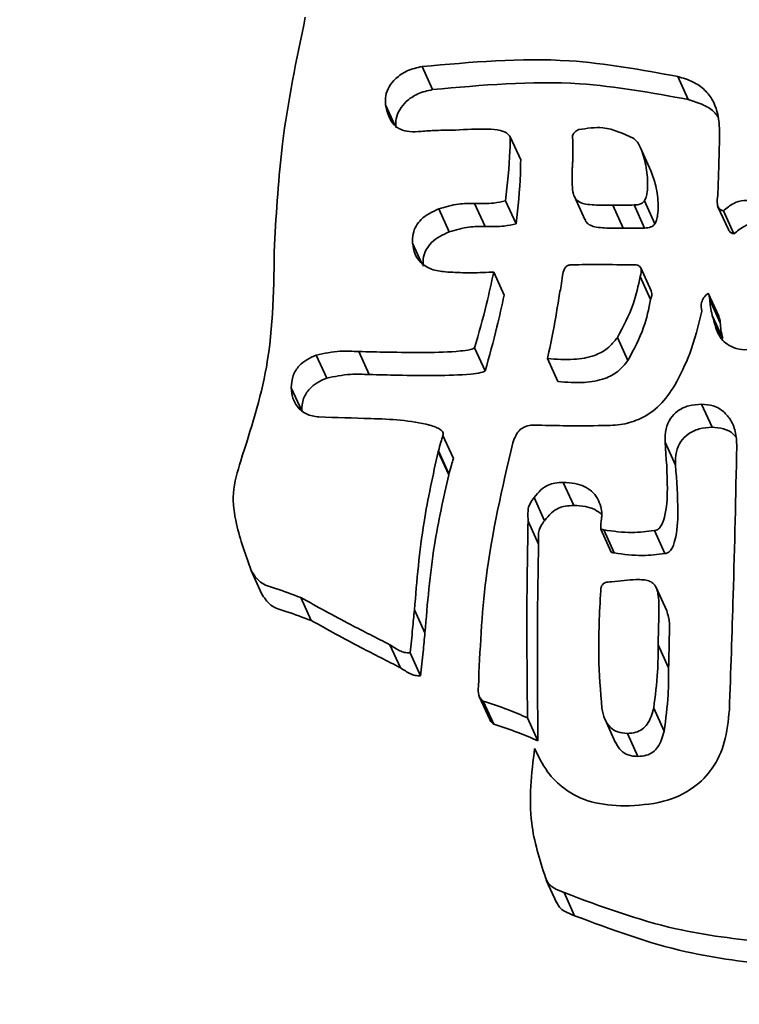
# Model space of a CAD drawing. Header units: millimetres. Extents: x 5 to 517, y 5 to 292.
# Tile 61 of 98: x 193.953 to 194.802, y 158.092 to 159.254. Entities that reach past the tile are written whole.
import ezdxf

# ---------------------------------------------------------------- set-up
doc = ezdxf.new("R2010")
doc.units = ezdxf.units.MM
doc.layers.add('图框', color=7, linetype='Continuous')
doc.styles.add('SLDTEXTSTYLE1', font='TXT', dxfattribs={"width": 0.7})
doc.dimstyles.new('SLDDIMSTYLE0', dxfattribs={"dimtxt": 3.5, "dimasz": 3.5, "dimexe": 0, "dimexo": 0.0625, "dimgap": 0.875, "dimtad": 2, "dimlfac": 10, "dimrnd": 1e-09, "dimzin": 12, "dimdsep": 46, "dimtxsty": 'SLDTEXTSTYLE1', "dimsah": 1, "dimcen": 0.09, "dimadec": 0, "dimazin": 3, "dimtfac": 1, "dimtofl": 0, "dimtmove": 0, "dimatfit": 3, "dimfxl": 0, "dimfrac": 2, "dimtolj": 1, "dimtzin": 12, "dimarcsym": 0})

# ---------------------------------------------------------------- blocks, each defined once
blk = doc.blocks.new('_D_4')
at = {"layer": '图框'}
for p, q in [((162.6846, 199.713), (136.4346, 199.713)), ((137.4346, 101.153), (137.4346, 199.713)), ((230.8327, 101.153), (136.4346, 101.153))]:
    blk.add_line(p, q, dxfattribs=at)
for points in [[(137.4346, 199.713), (136.8961, 196.213), (137.973, 196.213)], [(137.4346, 101.153), (137.973, 104.653), (136.8961, 104.653)]]:
    blk.add_solid(points, dxfattribs=at)
at = {"layer": '图框', "insert": (132.9228, 149.0533), "char_height": 3.5, "attachment_point": 1, "rotation": 90, "style": 'SLDTEXTSTYLE1'}
blk.add_mtext('B', dxfattribs=at)
blk = doc.blocks.new('_D_6')
at = {"layer": '图框'}
for p, q in [((194.2585, 165.603), (142.4346, 165.603)), ((143.4346, 165.603), (143.4346, 143.503)), ((159.1153, 143.503), (142.4346, 143.503))]:
    blk.add_line(p, q, dxfattribs=at)
for points in [[(143.4346, 165.603), (142.8961, 162.103), (143.973, 162.103)], [(143.4346, 143.503), (143.973, 147.003), (142.8961, 147.003)]]:
    blk.add_solid(points, dxfattribs=at)
at = {"layer": '图框', "insert": (138.9228, 153.9987), "char_height": 3.5, "attachment_point": 1, "rotation": 90, "style": 'SLDTEXTSTYLE1'}
blk.add_mtext('221', dxfattribs=at)

msp = doc.modelspace()

# ---------------------------------------------------------------- linework, layer by layer
at = {"color": 7, "linetype": 'Continuous', "lineweight": 35}
for p, q in [((194.4275, 159.1987), (194.4399, 159.1715)), ((194.729, 159.1869), (194.7414, 159.1598)), ((194.5315, 159.1159), (194.5438, 159.0887)), ((194.6975, 159.0758), (194.6852, 159.1029)), ((194.526, 159.0403), (194.5384, 159.0131)), ((194.6072, 159.0452), (194.6196, 159.018)), ((194.6898, 159.0404), (194.7021, 159.0132)), ((194.4472, 159.0308), (194.4596, 159.0037)), ((194.4895, 159.0372), (194.5018, 159.0101)), ((194.6523, 159.0351), (194.6646, 159.0079)), ((194.6776, 159.0353), (194.6899, 159.0081)), ((194.7765, 159.0333), (194.7889, 159.0062)), ((194.7829, 159.0283), (194.7953, 159.0012)), ((194.6977, 158.9341), (194.6854, 158.9612)), ((194.512, 158.9559), (194.5243, 158.9287)), ((194.6848, 158.951), (194.6971, 158.9238)), ((194.765, 158.9311), (194.7774, 158.9039)), ((194.7669, 158.9234), (194.7792, 158.8963)), ((194.7697, 158.905), (194.7821, 158.8778)), ((194.6579, 158.879), (194.6703, 158.8518)), ((194.4895, 158.8667), (194.5019, 158.8395)), ((194.3027, 158.8582), (194.315, 158.831)), ((194.3528, 158.8623), (194.3652, 158.8352)), ((194.5754, 158.854), (194.5878, 158.8268)), ((194.2732, 158.8194), (194.2856, 158.7922)), ((194.7572, 158.8003), (194.7695, 158.7731)), ((194.4521, 158.7633), (194.4645, 158.7361)), ((194.7141, 158.7553), (194.7264, 158.7281)), ((194.4465, 158.7441), (194.4589, 158.717)), ((194.4468, 158.7451), (194.4591, 158.7179)), ((194.5941, 158.7078), (194.6065, 158.6807)), ((194.5597, 158.6899), (194.572, 158.6627)), ((194.5525, 158.6623), (194.5649, 158.6351)), ((194.6383, 158.6527), (194.6506, 158.6255)), ((194.6417, 158.6519), (194.654, 158.6247)), ((194.7015, 158.651), (194.7139, 158.6238)), ((194.2258, 158.604), (194.2381, 158.5768)), ((194.716, 158.5565), (194.7036, 158.5837)), ((194.2844, 158.572), (194.2967, 158.5449)), ((194.4185, 158.5575), (194.4309, 158.5304)), ((194.706, 158.5163), (194.7183, 158.4892)), ((194.3896, 158.5163), (194.402, 158.4891)), ((194.4134, 158.5068), (194.4257, 158.4796)), ((194.495, 158.4552), (194.5073, 158.428)), ((194.4997, 158.4498), (194.5121, 158.4227)), ((194.7007, 158.4415), (194.7131, 158.4144)), ((194.5519, 158.4301), (194.5642, 158.4029)), ((194.6435, 158.4279), (194.6558, 158.4007)), ((194.6697, 158.4116), (194.6821, 158.3844)), ((194.574, 158.2386), (194.5864, 158.2114)), ((194.5951, 158.2237), (194.6074, 158.1965))]:
    msp.add_line(p, q, dxfattribs=at)
at = {"color": 8, "linetype": 'Continuous', "lineweight": 35}
for p, q in [((194.3844, 159.1535), (194.3954, 159.1294)), ((194.4163, 158.9904), (194.427, 158.967)), ((194.7735, 158.8918), (194.7787, 158.8803))]:
    msp.add_line(p, q, dxfattribs=at)
at = {"color": 7, "linetype": 'Continuous', "lineweight": 35}
for points, knots in [([(194.2898, 159.2569), (194.2794, 159.2072), (194.261, 159.1184), (194.2557, 159.0282), (194.2533, 158.9884)], [0, 0, 0, 0, 0.559434, 1, 1, 1, 1]), ([(194.4275, 159.1987), (194.4856, 159.2039), (194.5871, 159.2131), (194.6865, 159.1948), (194.729, 159.1869)], [0, 0, 0, 0, 0.571879, 1, 1, 1, 1]), ([(194.3844, 159.1535), (194.3842, 159.1571), (194.3838, 159.1645), (194.3884, 159.1754), (194.3969, 159.1858), (194.4102, 159.1948), (194.4215, 159.1973), (194.4275, 159.1987)], [0, 0, 0, 0, 0.1581455, 0.3242437, 0.5035633, 0.7363982, 1, 1, 1, 1]), ([(194.4399, 159.1715), (194.4979, 159.1768), (194.5994, 159.186), (194.6988, 159.1676), (194.7414, 159.1598)], [0, 0, 0, 0, 0.571868, 1, 1, 1, 1]), ([(194.729, 159.1869), (194.7352, 159.1851), (194.7468, 159.1817), (194.7612, 159.1717), (194.7718, 159.1577), (194.7778, 159.1391), (194.7782, 159.125), (194.7784, 159.1175)], [0, 0, 0, 0, 0.203909, 0.381086, 0.549254, 0.758933, 1, 1, 1, 1]), ([(194.3968, 159.1264), (194.3965, 159.13), (194.3961, 159.1374), (194.4008, 159.1483), (194.4093, 159.1586), (194.4226, 159.1676), (194.4339, 159.1702), (194.4399, 159.1715)], [0, 0, 0, 0, 0.15815, 0.324253, 0.503631, 0.736473, 1, 1, 1, 1]), ([(194.7414, 159.1598), (194.7475, 159.1579), (194.759, 159.1543), (194.7713, 159.1468), (194.7756, 159.1406), (194.7767, 159.139)], [0, 0, 0, 0, 0.458704, 0.857386, 1, 1, 1, 1]), ([(194.4264, 159.1222), (194.4218, 159.1218), (194.4135, 159.1212), (194.4021, 159.1238), (194.3932, 159.1303), (194.3872, 159.1406), (194.3854, 159.149), (194.3844, 159.1535)], [0, 0, 0, 0, 0.2271726, 0.4079341, 0.5683513, 0.7665406, 1, 1, 1, 1]), ([(194.467, 159.1238), (194.4593, 159.1236), (194.4458, 159.1235), (194.4323, 159.1226), (194.4264, 159.1222)], [0, 0, 0, 0, 0.567609, 1, 1, 1, 1]), ([(194.5315, 159.1159), (194.5301, 159.1175), (194.527, 159.121), (194.5174, 159.1241), (194.4973, 159.1256), (194.4796, 159.1245), (194.467, 159.1238)], [0, 0, 0, 0, 0.09694, 0.209785, 0.438529, 1, 1, 1, 1]), ([(194.6124, 159.1242), (194.6114, 159.1238), (194.6095, 159.123), (194.6067, 159.1207), (194.6056, 159.1185), (194.605, 159.1171)], [0, 0, 0, 0, 0.3125112, 0.5876817, 1, 1, 1, 1]), ([(194.6766, 159.114), (194.6649, 159.1195), (194.6445, 159.1293), (194.622, 159.1257), (194.6124, 159.1242)], [0, 0, 0, 0, 0.573317, 1, 1, 1, 1]), ([(194.526, 159.0403), (194.5282, 159.0599), (194.531, 159.0851), (194.5314, 159.1104), (194.5315, 159.1159)], [0, 0, 0, 0, 0.7811157, 1, 1, 1, 1]), ([(194.605, 159.1171), (194.6051, 159.1135), (194.6054, 159.1064), (194.6053, 159.0993), (194.6052, 159.0958)], [0, 0, 0, 0, 0.510712, 1, 1, 1, 1]), ([(194.6898, 159.0404), (194.6905, 159.0418), (194.6921, 159.045), (194.6934, 159.0523), (194.6939, 159.0659), (194.6915, 159.0845), (194.6866, 159.1009), (194.6811, 159.1106), (194.678, 159.1129), (194.6766, 159.114)], [0, 0, 0, 0, 0.059973, 0.135619, 0.2806, 0.578539, 0.851401, 0.93445, 1, 1, 1, 1]), ([(194.7784, 159.1175), (194.7781, 159.1043), (194.7776, 159.0807), (194.7767, 159.0571), (194.7763, 159.0467)], [0, 0, 0, 0, 0.560036, 1, 1, 1, 1]), ([(194.5384, 159.0131), (194.5405, 159.0328), (194.5433, 159.0579), (194.5438, 159.0832), (194.5438, 159.0887)], [0, 0, 0, 0, 0.781114, 1, 1, 1, 1]), ([(194.6052, 159.0958), (194.6054, 159.0938), (194.6057, 159.0903), (194.6052, 159.0869), (194.605, 159.0855)], [0, 0, 0, 0, 0.584618, 1, 1, 1, 1]), ([(194.6045, 159.0754), (194.6045, 159.0701), (194.6043, 159.0609), (194.6053, 159.0496), (194.6084, 159.0421), (194.6138, 159.0379), (194.6214, 159.036), (194.6344, 159.035), (194.645, 159.035), (194.6523, 159.0351)], [0, 0, 0, 0, 0.2064491, 0.3504739, 0.4336141, 0.5102788, 0.6025871, 0.7254776, 1, 1, 1, 1]), ([(194.605, 159.0855), (194.6049, 159.0836), (194.6048, 159.0803), (194.6046, 159.0769), (194.6045, 159.0754)], [0, 0, 0, 0, 0.5503055, 1, 1, 1, 1]), ([(194.7021, 159.0132), (194.7029, 159.0146), (194.7045, 159.0178), (194.7057, 159.0252), (194.7062, 159.0387), (194.7043, 159.0566), (194.6994, 159.0698), (194.6972, 159.0757)], [0, 0, 0, 0, 0.073186, 0.165498, 0.342424, 0.706012, 1, 1, 1, 1]), ([(194.4895, 159.0372), (194.497, 159.037), (194.5093, 159.0366), (194.5214, 159.0392), (194.526, 159.0403)], [0, 0, 0, 0, 0.613952, 1, 1, 1, 1]), ([(194.6776, 159.0353), (194.6802, 159.0354), (194.6837, 159.0356), (194.6878, 159.0379), (194.6891, 159.0395), (194.6898, 159.0404)], [0, 0, 0, 0, 0.550536, 0.764588, 1, 1, 1, 1]), ([(194.7763, 159.0467), (194.7758, 159.0431), (194.7751, 159.0387), (194.7763, 159.0336), (194.7776, 159.0313), (194.7799, 159.0295), (194.7819, 159.0287), (194.7829, 159.0283)], [0, 0, 0, 0, 0.4920451, 0.6045823, 0.7179146, 0.8445097, 1, 1, 1, 1]), ([(194.7829, 159.0283), (194.7868, 159.0316), (194.7938, 159.0375), (194.806, 159.0413), (194.8169, 159.0403), (194.8226, 159.0371), (194.8256, 159.0355)], [0, 0, 0, 0, 0.317344, 0.58176, 0.781519, 1, 1, 1, 1]), ([(194.4163, 158.9904), (194.4163, 158.994), (194.4163, 159.0009), (194.42, 159.0106), (194.4291, 159.0223), (194.4397, 159.0273), (194.4472, 159.0308)], [0, 0, 0, 0, 0.201505, 0.381802, 0.557342, 1, 1, 1, 1]), ([(194.4472, 159.0308), (194.4549, 159.0331), (194.4688, 159.0372), (194.4831, 159.0372), (194.4895, 159.0372)], [0, 0, 0, 0, 0.556201, 1, 1, 1, 1]), ([(194.6523, 159.0351), (194.657, 159.0351), (194.6654, 159.0351), (194.6739, 159.0352), (194.6776, 159.0353)], [0, 0, 0, 0, 0.559621, 1, 1, 1, 1]), ([(194.6198, 159.0181), (194.6202, 159.0171), (194.6214, 159.0141), (194.6262, 159.0108), (194.6337, 159.0088), (194.6467, 159.0078), (194.6573, 159.0079), (194.6646, 159.0079)], [0, 0, 0, 0, 0.070967, 0.196719, 0.34813, 0.549826, 1, 1, 1, 1]), ([(194.4596, 159.0037), (194.4673, 159.0059), (194.4811, 159.01), (194.4955, 159.01), (194.5018, 159.0101)], [0, 0, 0, 0, 0.556201, 1, 1, 1, 1]), ([(194.5018, 159.0101), (194.5094, 159.0098), (194.5217, 159.0094), (194.5337, 159.0121), (194.5384, 159.0131)], [0, 0, 0, 0, 0.61389, 1, 1, 1, 1]), ([(194.6646, 159.0079), (194.6693, 159.0079), (194.6778, 159.0079), (194.6862, 159.008), (194.6899, 159.0081)], [0, 0, 0, 0, 0.559621, 1, 1, 1, 1]), ([(194.6899, 159.0081), (194.6925, 159.0082), (194.6961, 159.0084), (194.7002, 159.0108), (194.7015, 159.0124), (194.7021, 159.0132)], [0, 0, 0, 0, 0.550491, 0.764898, 1, 1, 1, 1]), ([(194.7889, 159.0062), (194.7893, 159.0055), (194.79, 159.0041), (194.7923, 159.0023), (194.7942, 159.0016), (194.7953, 159.0012)], [0, 0, 0, 0, 0.258878, 0.591199, 1, 1, 1, 1]), ([(194.7953, 159.0012), (194.7991, 159.0044), (194.8062, 159.0104), (194.8183, 159.0141), (194.8293, 159.0131), (194.835, 159.01), (194.838, 159.0083)], [0, 0, 0, 0, 0.317274, 0.581718, 0.781496, 1, 1, 1, 1]), ([(194.4287, 158.9632), (194.4287, 158.9669), (194.4286, 158.9738), (194.4324, 158.9834), (194.4415, 158.9952), (194.452, 159.0001), (194.4596, 159.0037)], [0, 0, 0, 0, 0.201486, 0.381766, 0.55729, 1, 1, 1, 1]), ([(194.2533, 158.9884), (194.2528, 158.9399), (194.252, 158.8532), (194.2254, 158.7701), (194.2137, 158.7335)], [0, 0, 0, 0, 0.559542, 1, 1, 1, 1]), ([(194.455, 158.9564), (194.4494, 158.957), (194.4388, 158.9583), (194.426, 158.9662), (194.4183, 158.9775), (194.417, 158.9859), (194.4163, 158.9904)], [0, 0, 0, 0, 0.291055, 0.554013, 0.762911, 1, 1, 1, 1]), ([(194.6043, 158.9648), (194.6029, 158.9647), (194.6004, 158.9645), (194.5972, 158.9626), (194.5942, 158.9586), (194.5937, 158.9547), (194.5933, 158.952)], [0, 0, 0, 0, 0.216098, 0.392982, 0.562234, 1, 1, 1, 1]), ([(194.6782, 158.9647), (194.6643, 158.9648), (194.6396, 158.965), (194.615, 158.9649), (194.6043, 158.9648)], [0, 0, 0, 0, 0.564373, 1, 1, 1, 1]), ([(194.6848, 158.951), (194.6856, 158.954), (194.6866, 158.9576), (194.6853, 158.9618), (194.6837, 158.9634), (194.6812, 158.9645), (194.6793, 158.9646), (194.6782, 158.9647)], [0, 0, 0, 0, 0.474925, 0.582288, 0.692178, 0.824385, 1, 1, 1, 1]), ([(194.5063, 158.956), (194.497, 158.9555), (194.4798, 158.9548), (194.4628, 158.9559), (194.455, 158.9564)], [0, 0, 0, 0, 0.544706, 1, 1, 1, 1]), ([(194.4895, 158.8667), (194.4944, 158.8839), (194.5027, 158.9134), (194.5092, 158.9434), (194.512, 158.9559)], [0, 0, 0, 0, 0.582843, 1, 1, 1, 1]), ([(194.512, 158.9559), (194.5109, 158.9559), (194.5091, 158.956), (194.5072, 158.956), (194.5063, 158.956)], [0, 0, 0, 0, 0.531485, 1, 1, 1, 1]), ([(194.5933, 158.952), (194.5927, 158.948), (194.5918, 158.9408), (194.5903, 158.9338), (194.5896, 158.9307)], [0, 0, 0, 0, 0.561001, 1, 1, 1, 1]), ([(194.6579, 158.879), (194.6648, 158.8918), (194.6772, 158.9147), (194.6825, 158.9399), (194.6848, 158.951)], [0, 0, 0, 0, 0.559805, 1, 1, 1, 1]), ([(194.5019, 158.8395), (194.5067, 158.8567), (194.515, 158.8863), (194.5216, 158.9162), (194.5243, 158.9287)], [0, 0, 0, 0, 0.5828429, 1, 1, 1, 1]), ([(194.5896, 158.9307), (194.5873, 158.9159), (194.5833, 158.8903), (194.5778, 158.8648), (194.5754, 158.854)], [0, 0, 0, 0, 0.574283, 1, 1, 1, 1]), ([(194.6703, 158.8518), (194.6772, 158.8646), (194.6895, 158.8875), (194.6948, 158.9127), (194.6971, 158.9238)], [0, 0, 0, 0, 0.559829, 1, 1, 1, 1]), ([(194.6971, 158.9238), (194.6981, 158.9269), (194.6991, 158.9304), (194.6978, 158.9336), (194.6977, 158.934)], [0, 0, 0, 0, 0.858963, 1, 1, 1, 1]), ([(194.765, 158.9311), (194.7632, 158.9295), (194.7597, 158.9266), (194.7562, 158.9191), (194.7569, 158.9135), (194.7573, 158.9101)], [0, 0, 0, 0, 0.300274, 0.565536, 1, 1, 1, 1]), ([(194.7669, 158.9234), (194.7667, 158.9249), (194.7664, 158.9275), (194.7655, 158.93), (194.765, 158.9311)], [0, 0, 0, 0, 0.5451066, 1, 1, 1, 1]), ([(194.7697, 158.905), (194.7689, 158.9084), (194.7675, 158.9145), (194.7671, 158.9207), (194.7669, 158.9234)], [0, 0, 0, 0, 0.559073, 1, 1, 1, 1]), ([(194.7573, 158.9101), (194.7533, 158.8931), (194.7462, 158.8627), (194.7319, 158.8348), (194.7256, 158.8225)], [0, 0, 0, 0, 0.558953, 1, 1, 1, 1]), ([(194.7735, 158.8918), (194.7729, 158.894), (194.7717, 158.8984), (194.7704, 158.9028), (194.7697, 158.905)], [0, 0, 0, 0, 0.505588, 1, 1, 1, 1]), ([(194.8477, 158.9089), (194.8482, 158.9053), (194.8491, 158.8983), (194.8468, 158.8883), (194.8414, 158.8786), (194.8319, 158.8701), (194.8188, 158.8649), (194.8047, 158.8639), (194.7926, 158.8673), (194.7835, 158.8736), (194.777, 158.8816), (194.7747, 158.8883), (194.7735, 158.8918)], [0, 0, 0, 0, 0.096508, 0.182282, 0.262637, 0.380032, 0.498143, 0.61672, 0.73538, 0.816694, 0.903216, 1, 1, 1, 1]), ([(194.7792, 158.8963), (194.7791, 158.8977), (194.7788, 158.9003), (194.7778, 158.9028), (194.7774, 158.9039)], [0, 0, 0, 0, 0.545106, 1, 1, 1, 1]), ([(194.7821, 158.8778), (194.7813, 158.8812), (194.7799, 158.8873), (194.7794, 158.8935), (194.7792, 158.8963)], [0, 0, 0, 0, 0.559046, 1, 1, 1, 1]), ([(194.5754, 158.854), (194.5858, 158.8533), (194.6044, 158.852), (194.6288, 158.8559), (194.6469, 158.8653), (194.6542, 158.8744), (194.6579, 158.879)], [0, 0, 0, 0, 0.34488, 0.617091, 0.805323, 1, 1, 1, 1]), ([(194.3528, 158.8623), (194.364, 158.8621), (194.3903, 158.8614), (194.4303, 158.8611), (194.4631, 158.8617), (194.4817, 158.864), (194.4873, 158.8654), (194.4889, 158.8663), (194.4895, 158.8667)], [0, 0, 0, 0, 0.244678, 0.575345, 0.874695, 0.961082, 0.983934, 1, 1, 1, 1]), ([(194.2732, 158.8194), (194.2736, 158.8243), (194.2742, 158.8338), (194.2816, 158.8454), (194.2915, 158.8534), (194.2988, 158.8565), (194.3027, 158.8582)], [0, 0, 0, 0, 0.284946, 0.547515, 0.763102, 1, 1, 1, 1]), ([(194.3027, 158.8582), (194.312, 158.8601), (194.3286, 158.8635), (194.3454, 158.8627), (194.3528, 158.8623)], [0, 0, 0, 0, 0.560541, 1, 1, 1, 1]), ([(194.5878, 158.8268), (194.5982, 158.8261), (194.6167, 158.8248), (194.6411, 158.8287), (194.6592, 158.8382), (194.6666, 158.8472), (194.6703, 158.8518)], [0, 0, 0, 0, 0.344883, 0.617091, 0.805323, 1, 1, 1, 1]), ([(194.2856, 158.7922), (194.2859, 158.7972), (194.2865, 158.8067), (194.294, 158.8183), (194.3038, 158.8262), (194.3112, 158.8294), (194.315, 158.831)], [0, 0, 0, 0, 0.284955, 0.547515, 0.763007, 1, 1, 1, 1]), ([(194.315, 158.831), (194.3243, 158.8329), (194.341, 158.8363), (194.3578, 158.8355), (194.3652, 158.8352)], [0, 0, 0, 0, 0.56049, 1, 1, 1, 1]), ([(194.3652, 158.8352), (194.3764, 158.8349), (194.4027, 158.8342), (194.4426, 158.8339), (194.4755, 158.8345), (194.494, 158.8368), (194.4997, 158.8382), (194.5012, 158.8391), (194.5019, 158.8395)], [0, 0, 0, 0, 0.244678, 0.575345, 0.874738, 0.961082, 0.983934, 1, 1, 1, 1]), ([(194.3056, 158.7851), (194.3006, 158.7858), (194.2908, 158.7873), (194.2803, 158.7964), (194.2744, 158.8075), (194.2736, 158.8153), (194.2732, 158.8194)], [0, 0, 0, 0, 0.28463, 0.550275, 0.766301, 1, 1, 1, 1]), ([(194.7256, 158.8225), (194.7201, 158.8143), (194.7096, 158.7984), (194.6873, 158.7831), (194.6638, 158.7754), (194.6484, 158.7751), (194.6404, 158.7749)], [0, 0, 0, 0, 0.288284, 0.553549, 0.766511, 1, 1, 1, 1]), ([(194.7141, 158.7553), (194.7141, 158.7606), (194.7141, 158.7703), (194.7196, 158.7834), (194.729, 158.7931), (194.7421, 158.7992), (194.7521, 158.7999), (194.7572, 158.8003)], [0, 0, 0, 0, 0.226185, 0.413332, 0.583543, 0.785184, 1, 1, 1, 1]), ([(194.7572, 158.8003), (194.7618, 158.7999), (194.7708, 158.7992), (194.7825, 158.7927), (194.7918, 158.7823), (194.798, 158.7676), (194.7985, 158.7562), (194.7987, 158.7502)], [0, 0, 0, 0, 0.185785, 0.358952, 0.53354, 0.754268, 1, 1, 1, 1]), ([(194.4521, 158.7633), (194.4522, 158.7639), (194.4525, 158.7652), (194.452, 158.7671), (194.4508, 158.7688), (194.4481, 158.771), (194.4432, 158.7734), (194.4167, 158.7814), (194.3697, 158.7833), (194.326, 158.7845), (194.3056, 158.7851)], [0, 0, 0, 0, 0.012701, 0.02496, 0.038413, 0.054088, 0.093652, 0.144517, 0.599987, 1, 1, 1, 1]), ([(194.5645, 158.7754), (194.5616, 158.7755), (194.5563, 158.7757), (194.5489, 158.774), (194.5425, 158.7701), (194.5376, 158.7633), (194.5356, 158.7576), (194.5345, 158.7544)], [0, 0, 0, 0, 0.215757, 0.39156, 0.549702, 0.750156, 1, 1, 1, 1]), ([(194.6404, 158.7749), (194.6262, 158.7748), (194.6009, 158.7746), (194.5757, 158.7751), (194.5645, 158.7754)], [0, 0, 0, 0, 0.560323, 1, 1, 1, 1]), ([(194.7264, 158.7281), (194.7264, 158.7334), (194.7265, 158.7432), (194.7319, 158.7562), (194.7414, 158.7659), (194.7545, 158.772), (194.7644, 158.7727), (194.7695, 158.7731)], [0, 0, 0, 0, 0.226201, 0.413323, 0.5836, 0.785174, 1, 1, 1, 1]), ([(194.7695, 158.7731), (194.7741, 158.7727), (194.783, 158.7719), (194.7928, 158.7672), (194.7965, 158.7627), (194.7975, 158.7615)], [0, 0, 0, 0, 0.438588, 0.847056, 1, 1, 1, 1]), ([(194.4468, 158.7451), (194.4477, 158.7485), (194.4494, 158.7546), (194.4513, 158.7606), (194.4521, 158.7633)], [0, 0, 0, 0, 0.563258, 1, 1, 1, 1]), ([(194.5345, 158.7544), (194.5221, 158.7013), (194.5001, 158.6064), (194.4958, 158.5097), (194.4939, 158.4671)], [0, 0, 0, 0, 0.5599957, 1, 1, 1, 1]), ([(194.7015, 158.651), (194.7029, 158.6514), (194.7059, 158.6521), (194.7107, 158.6577), (194.716, 158.6738), (194.7177, 158.7076), (194.7155, 158.737), (194.7141, 158.7553)], [0, 0, 0, 0, 0.037886, 0.079461, 0.18851, 0.494715, 1, 1, 1, 1]), ([(194.7987, 158.7502), (194.7974, 158.6917), (194.7952, 158.5881), (194.7915, 158.4845), (194.7899, 158.4394)], [0, 0, 0, 0, 0.564981, 1, 1, 1, 1]), ([(194.4185, 158.5575), (194.4214, 158.5921), (194.4267, 158.6548), (194.4404, 158.7165), (194.4465, 158.7441)], [0, 0, 0, 0, 0.551401, 1, 1, 1, 1]), ([(194.4464, 158.7442), (194.4465, 158.7444), (194.4466, 158.7447), (194.4467, 158.745), (194.4468, 158.7451)], [0, 0, 0, 0, 0.559957, 1, 1, 1, 1]), ([(194.4465, 158.7441), (194.4465, 158.7441), (194.4465, 158.7441), (194.4465, 158.7442), (194.4465, 158.7442), (194.4464, 158.7442), (194.4464, 158.7442)], [0, 0, 0, 0, 0.104978, 0.209569, 0.431464, 1, 1, 1, 1]), ([(194.2137, 158.7335), (194.2098, 158.7208), (194.2022, 158.6962), (194.2088, 158.6514), (194.2194, 158.622), (194.2258, 158.604)], [0, 0, 0, 0, 0.293071, 0.567176, 1, 1, 1, 1]), ([(194.4591, 158.7179), (194.4601, 158.7214), (194.4618, 158.7274), (194.4636, 158.7335), (194.4645, 158.7361)], [0, 0, 0, 0, 0.5632584, 1, 1, 1, 1]), ([(194.7139, 158.6238), (194.7153, 158.6242), (194.7182, 158.625), (194.723, 158.6305), (194.7284, 158.6466), (194.73, 158.6804), (194.7278, 158.7098), (194.7264, 158.7281)], [0, 0, 0, 0, 0.037885, 0.079459, 0.188525, 0.494724, 1, 1, 1, 1]), ([(194.4309, 158.5304), (194.4338, 158.5649), (194.439, 158.6277), (194.4527, 158.6893), (194.4589, 158.717)], [0, 0, 0, 0, 0.551399, 1, 1, 1, 1]), ([(194.4588, 158.7171), (194.4589, 158.7173), (194.459, 158.7175), (194.4591, 158.7178), (194.4591, 158.7179)], [0, 0, 0, 0, 0.507596, 1, 1, 1, 1]), ([(194.5597, 158.6899), (194.5622, 158.6931), (194.5668, 158.6989), (194.5754, 158.7049), (194.5847, 158.7075), (194.5908, 158.7077), (194.5941, 158.7078)], [0, 0, 0, 0, 0.300092, 0.550418, 0.754248, 1, 1, 1, 1]), ([(194.5941, 158.7078), (194.5987, 158.7076), (194.6072, 158.7072), (194.6186, 158.7035), (194.6278, 158.6976), (194.6348, 158.6893), (194.6371, 158.6825), (194.6382, 158.6791)], [0, 0, 0, 0, 0.239011, 0.440714, 0.618118, 0.811389, 1, 1, 1, 1]), ([(194.5525, 158.6623), (194.5524, 158.6655), (194.5523, 158.671), (194.5526, 158.6783), (194.5555, 158.6843), (194.5581, 158.6878), (194.5597, 158.6899)], [0, 0, 0, 0, 0.332249, 0.557826, 0.740311, 1, 1, 1, 1]), ([(194.572, 158.6627), (194.5746, 158.6659), (194.5792, 158.6718), (194.5878, 158.6778), (194.597, 158.6804), (194.6031, 158.6805), (194.6065, 158.6807)], [0, 0, 0, 0, 0.3000938, 0.5504211, 0.7543919, 1, 1, 1, 1]), ([(194.6065, 158.6807), (194.6111, 158.6804), (194.6195, 158.68), (194.631, 158.6765), (194.6368, 158.6722), (194.6395, 158.6703)], [0, 0, 0, 0, 0.387628, 0.714906, 1, 1, 1, 1]), ([(194.6382, 158.6791), (194.6389, 158.6762), (194.6401, 158.6716), (194.6385, 158.6629), (194.6383, 158.6572), (194.6382, 158.6532)], [0, 0, 0, 0, 0.335246, 0.544792, 1, 1, 1, 1]), ([(194.5519, 158.4301), (194.5514, 158.4735), (194.5506, 158.5508), (194.5519, 158.6283), (194.5525, 158.6623)], [0, 0, 0, 0, 0.560247, 1, 1, 1, 1]), ([(194.5649, 158.6351), (194.5648, 158.6384), (194.5646, 158.6438), (194.565, 158.6511), (194.5679, 158.6572), (194.5705, 158.6607), (194.572, 158.6627)], [0, 0, 0, 0, 0.332281, 0.557899, 0.7404, 1, 1, 1, 1]), ([(194.6382, 158.6532), (194.6382, 158.6531), (194.6382, 158.653), (194.6383, 158.6527), (194.6384, 158.6525), (194.6386, 158.6524), (194.6389, 158.6523), (194.64, 158.6523), (194.6409, 158.6521), (194.6417, 158.6519)], [0, 0, 0, 0, 0.075528, 0.134152, 0.180935, 0.237589, 0.305129, 0.446155, 1, 1, 1, 1]), ([(194.6417, 158.6519), (194.6528, 158.6503), (194.6727, 158.6475), (194.6927, 158.6499), (194.7015, 158.651)], [0, 0, 0, 0, 0.560629, 1, 1, 1, 1]), ([(194.5642, 158.4029), (194.5638, 158.4463), (194.563, 158.5237), (194.5643, 158.6011), (194.5649, 158.6351)], [0, 0, 0, 0, 0.560247, 1, 1, 1, 1]), ([(194.6506, 158.6255), (194.6507, 158.6255), (194.6507, 158.6254), (194.6509, 158.6252), (194.6513, 158.6252), (194.6523, 158.6251), (194.6533, 158.6249), (194.654, 158.6247)], [0, 0, 0, 0, 0.0548625, 0.1202294, 0.1965825, 0.36094, 1, 1, 1, 1]), ([(194.654, 158.6247), (194.6652, 158.6231), (194.6851, 158.6203), (194.7051, 158.6228), (194.7139, 158.6238)], [0, 0, 0, 0, 0.560586, 1, 1, 1, 1]), ([(194.2258, 158.604), (194.229, 158.5989), (194.2358, 158.5882), (194.2589, 158.5817), (194.2746, 158.5757), (194.2844, 158.572)], [0, 0, 0, 0, 0.26028, 0.540797, 1, 1, 1, 1]), ([(194.6489, 158.5904), (194.6476, 158.5904), (194.6454, 158.5903), (194.6423, 158.5892), (194.6399, 158.5871), (194.6384, 158.5838), (194.6383, 158.5813), (194.6382, 158.5799)], [0, 0, 0, 0, 0.215053, 0.393441, 0.555044, 0.756719, 1, 1, 1, 1]), ([(194.6514, 158.5905), (194.6509, 158.5905), (194.6501, 158.5904), (194.6493, 158.5904), (194.6489, 158.5904)], [0, 0, 0, 0, 0.560544, 1, 1, 1, 1]), ([(194.706, 158.5163), (194.7061, 158.5218), (194.7062, 158.5293), (194.7064, 158.5377), (194.7065, 158.5411), (194.7066, 158.5425), (194.7066, 158.5431), (194.7066, 158.5434), (194.7066, 158.5435), (194.7066, 158.5436), (194.7066, 158.5436), (194.7066, 158.5436), (194.7066, 158.5549), (194.7078, 158.5681), (194.7042, 158.5835), (194.7003, 158.5891), (194.6948, 158.592), (194.688, 158.5932), (194.6733, 158.5933), (194.661, 158.5918), (194.6514, 158.5905)], [0, 0, 0, 0, 0.133034, 0.183793, 0.205478, 0.214964, 0.219132, 0.220967, 0.221777, 0.222131, 0.222285, 0.222356, 0.222409, 0.488397, 0.552882, 0.605025, 0.649409, 0.702469, 0.769573, 1, 1, 1, 1]), ([(194.2381, 158.5768), (194.2414, 158.5717), (194.2481, 158.561), (194.2713, 158.5545), (194.287, 158.5486), (194.2967, 158.5449)], [0, 0, 0, 0, 0.260339, 0.540785, 1, 1, 1, 1]), ([(194.6382, 158.5799), (194.6368, 158.554), (194.6343, 158.5077), (194.638, 158.4616), (194.6396, 158.4413)], [0, 0, 0, 0, 0.560029, 1, 1, 1, 1]), ([(194.2844, 158.572), (194.3038, 158.5613), (194.3386, 158.5422), (194.374, 158.5242), (194.3896, 158.5163)], [0, 0, 0, 0, 0.559842, 1, 1, 1, 1]), ([(194.4134, 158.5068), (194.4144, 158.5163), (194.4162, 158.5332), (194.4178, 158.5501), (194.4185, 158.5575)], [0, 0, 0, 0, 0.560144, 1, 1, 1, 1]), ([(194.7183, 158.4892), (194.7184, 158.4946), (194.7186, 158.5021), (194.7188, 158.5105), (194.7189, 158.5139), (194.7189, 158.5153), (194.7189, 158.516), (194.7189, 158.5162), (194.7189, 158.5164), (194.7189, 158.5164), (194.7189, 158.5164), (194.7189, 158.5165), (194.7189, 158.5278), (194.7208, 158.5412), (194.7167, 158.554), (194.716, 158.5565)], [0, 0, 0, 0, 0.241017, 0.332977, 0.372263, 0.389446, 0.396998, 0.400323, 0.40179, 0.402437, 0.402716, 0.402845, 0.402941, 0.884832, 1, 1, 1, 1]), ([(194.2967, 158.5449), (194.3162, 158.5342), (194.351, 158.515), (194.3864, 158.4971), (194.402, 158.4891)], [0, 0, 0, 0, 0.559818, 1, 1, 1, 1]), ([(194.4257, 158.4796), (194.4267, 158.4891), (194.4286, 158.506), (194.4302, 158.5229), (194.4309, 158.5304)], [0, 0, 0, 0, 0.560137, 1, 1, 1, 1]), ([(194.7007, 158.4415), (194.7026, 158.4558), (194.7058, 158.4807), (194.7059, 158.5057), (194.706, 158.5163)], [0, 0, 0, 0, 0.575144, 1, 1, 1, 1]), ([(194.3896, 158.5163), (194.3934, 158.5137), (194.3988, 158.5101), (194.407, 158.5068), (194.4112, 158.5068), (194.4134, 158.5068)], [0, 0, 0, 0, 0.530988, 0.752373, 1, 1, 1, 1]), ([(194.402, 158.4891), (194.4058, 158.4866), (194.4112, 158.4829), (194.4194, 158.4797), (194.4235, 158.4796), (194.4257, 158.4796)], [0, 0, 0, 0, 0.531099, 0.752322, 1, 1, 1, 1]), ([(194.7131, 158.4144), (194.7149, 158.4287), (194.7181, 158.4535), (194.7183, 158.4785), (194.7183, 158.4892)], [0, 0, 0, 0, 0.575144, 1, 1, 1, 1]), ([(194.4939, 158.4671), (194.4936, 158.4636), (194.4933, 158.4586), (194.4961, 158.4527), (194.4984, 158.4508), (194.4997, 158.4498)], [0, 0, 0, 0, 0.540276, 0.752454, 1, 1, 1, 1]), ([(194.4997, 158.4498), (194.5093, 158.4466), (194.527, 158.4408), (194.5441, 158.4334), (194.5519, 158.4301)], [0, 0, 0, 0, 0.542523, 1, 1, 1, 1]), ([(194.6396, 158.4413), (194.6405, 158.437), (194.6423, 158.4287), (194.6487, 158.4186), (194.6585, 158.4124), (194.6658, 158.4119), (194.6697, 158.4116)], [0, 0, 0, 0, 0.2830551, 0.545267, 0.7539633, 1, 1, 1, 1]), ([(194.7899, 158.4394), (194.7886, 158.4265), (194.7863, 158.4025), (194.7718, 158.3703), (194.7471, 158.3448), (194.7103, 158.3283), (194.6817, 158.3268), (194.6663, 158.326)], [0, 0, 0, 0, 0.207134, 0.385307, 0.551289, 0.757318, 1, 1, 1, 1]), ([(194.6697, 158.4116), (194.6731, 158.4119), (194.6793, 158.4123), (194.6874, 158.4163), (194.6963, 158.4254), (194.6989, 158.4348), (194.7007, 158.4415)], [0, 0, 0, 0, 0.2110293, 0.3893276, 0.5593491, 1, 1, 1, 1]), ([(194.5075, 158.4281), (194.5078, 158.4273), (194.5087, 158.4251), (194.5107, 158.4236), (194.5121, 158.4227)], [0, 0, 0, 0, 0.338239, 1, 1, 1, 1]), ([(194.5121, 158.4227), (194.5216, 158.4195), (194.5393, 158.4136), (194.5564, 158.4063), (194.5642, 158.4029)], [0, 0, 0, 0, 0.542523, 1, 1, 1, 1]), ([(194.6821, 158.3844), (194.6854, 158.3847), (194.6916, 158.3851), (194.6998, 158.3891), (194.7086, 158.3982), (194.7112, 158.4076), (194.7131, 158.4144)], [0, 0, 0, 0, 0.211019, 0.389309, 0.559322, 1, 1, 1, 1]), ([(194.6559, 158.4008), (194.6578, 158.3974), (194.6611, 158.3912), (194.6709, 158.3852), (194.6782, 158.3847), (194.6821, 158.3844)], [0, 0, 0, 0, 0.348954, 0.647827, 1, 1, 1, 1]), ([(194.5602, 158.3938), (194.5567, 158.3642), (194.5506, 158.3122), (194.5662, 158.2628), (194.573, 158.2415)], [0, 0, 0, 0, 0.568917, 1, 1, 1, 1]), ([(194.6663, 158.326), (194.6531, 158.3268), (194.6279, 158.3282), (194.5962, 158.3437), (194.5735, 158.3664), (194.5648, 158.3844), (194.5602, 158.3938)], [0, 0, 0, 0, 0.288849, 0.552233, 0.764087, 1, 1, 1, 1]), ([(194.573, 158.2415), (194.5741, 158.2388), (194.5763, 158.2336), (194.5845, 158.2278), (194.5911, 158.2253), (194.5951, 158.2237)], [0, 0, 0, 0, 0.293261, 0.564622, 1, 1, 1, 1]), ([(194.5951, 158.2237), (194.6384, 158.2075), (194.7158, 158.1785), (194.7985, 158.169), (194.8349, 158.1648)], [0, 0, 0, 0, 0.559408, 1, 1, 1, 1]), ([(194.5867, 158.2116), (194.5875, 158.2099), (194.5894, 158.2058), (194.5969, 158.2006), (194.6034, 158.1981), (194.6074, 158.1965)], [0, 0, 0, 0, 0.211391, 0.514082, 1, 1, 1, 1]), ([(194.6074, 158.1965), (194.6507, 158.1803), (194.7282, 158.1513), (194.8108, 158.1418), (194.8472, 158.1376)], [0, 0, 0, 0, 0.5593951, 1, 1, 1, 1])]:
    msp.add_open_spline(points, degree=3, knots=knots, dxfattribs=at)

# ---------------------------------------------------------------- dimensions: what is measured, and where the dimension line sits
at = {"layer": '图框'}
for base, p1, p2, picture, middle in [((137.4346, 199.713), (231.8327, 101.153), (163.6846, 199.713), '_D_4', (137.4346, 149.8189)), ((143.4346, 143.503), (195.2585, 165.603), (160.1153, 143.503), '_D_6', (143.4346, 156.3028))]:
    dim = msp.add_linear_dim(base=base, p1=p1, p2=p2, angle=90, dimstyle='SLDDIMSTYLE0', dxfattribs=at)
    dim.commit()
    dim.dimension.update_dxf_attribs({"geometry": picture, "text_midpoint": middle, "dimtype": 160})

doc.saveas('drawing.dxf')
